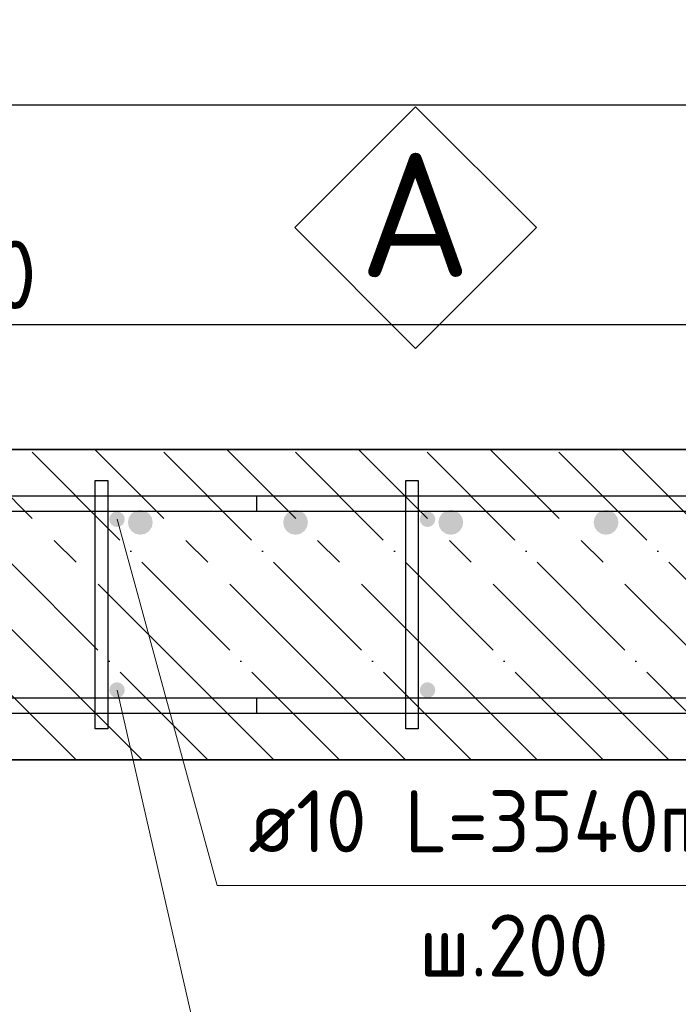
# Model space of a CAD drawing. Header units: millimetres. Extents: x -2995 to 60896, y -2809 to 57831.
# Tile 80 of 169: x 36417 to 36841, y 21094 to 21729. Entities that reach past the tile are written whole.
import ezdxf

# ---------------------------------------------------------------- set-up
doc = ezdxf.new("R2010")
doc.units = ezdxf.units.MM
doc.header["$PDMODE"] = 65
doc.linetypes.add('______11', pattern=[100, 80, -10, 0, -10])
doc.linetypes.add('______5', pattern=[220, 160, -20, 20, -20])
for name, color, linetype, lineweight in [('Standard', 7, 'Continuous', 25), ('Арм.стержн. Арматура края', 96, 'Continuous', 35), ('Арм.стержн. вертикальными 1', 22, 'Continuous', 35), ('Арм.стержн.горизонт. 1', 180, 'Continuous', 35), ('Размерная линия_ общее', 7, 'Continuous', 13)]:
    doc.layers.add(name, color=color, linetype=linetype, lineweight=lineweight)
doc.layers.add('Арм.стержн. вертикальными 2', color=7, linetype='Continuous', lineweight=35, true_color=0x006e00)
doc.layers.add('Арм.стержн.Стяжки', color=7, linetype='Continuous', lineweight=35, true_color=0x501e0f)
doc.styles.add('ISOCPEUR', font='ISOCPEUR')
doc.dimstyles.new('DIMSTYLE_5', dxfattribs={"dimtxt": 44, "dimasz": 50, "dimexe": 0, "dimexo": 0, "dimgap": 22, "dimtad": 2, "dimdec": 0, "dimrnd": 5, "dimzin": 12, "dimdsep": 46, "dimtxsty": 'ISOCPEUR', "dimblk1": 'ALL_ML_STRICH', "dimblk2": 'ALL_ML_STRICH', "dimsah": 1, "dimcen": 0, "dimclrd": 7, "dimclre": 256, "dimclrt": 7, "dimadec": 0, "dimazin": 0, "dimtfac": 1, "dimtdec": 0, "dimtix": 1, "dimtmove": 2, "dimatfit": 3, "dimfxl": 0, "dimtzin": 0, "dimlwd": 0, "dimlwe": -3, "dimarcsym": 0})

# ---------------------------------------------------------------- blocks, each defined once
blk = doc.blocks.new('ALL_ML_STRICH')
at = {"color": 0, "linetype": 'ByBlock', "lineweight": -2}
for p, q in [((0, -0.5), (0, 0.5)), ((-0.3, -0.3), (0.3, 0.3)), ((-1, 0), (0.5, 0))]:
    blk.add_line(p, q, dxfattribs=at)
blk = doc.blocks.new('*D367')
at = {"layer": 'DEFPOINTS', "color": 7, "linetype": 'Continuous', "lineweight": 13, "transparency": 33554687}
for p in [(35692.88, 21532.23), (35692.88, 21299.79), (36894.88, 21299.79)]:
    blk.add_point(p, dxfattribs=at)
at = {"layer": 'Размерная линия_ общее', "color": 253, "linetype": 'Continuous', "lineweight": -2, "true_color": 0xa0a0a0, "transparency": 33554687}
for p, q in [((35692.88, 21319.79), (35692.88, 21532.23)), ((36894.88, 21319.79), (36894.88, 21532.23))]:
    blk.add_line(p, q, dxfattribs=at)
at = {"layer": 'Размерная линия_ общее', "color": 7, "linetype": 'Continuous', "lineweight": -2, "transparency": 33554687}
blk.add_line((35692.88, 21532.23), (36894.88, 21532.23), dxfattribs=at)
at = {"layer": 'Размерная линия_ общее', "color": 7, "linetype": 'Continuous', "lineweight": 13, "transparency": 33554687, "xscale": 50, "yscale": 50, "zscale": 50, "rotation": 180}
blk.add_blockref('ALL_ML_STRICH', (35692.88, 21532.23), dxfattribs=at)
at = {"layer": 'Размерная линия_ общее', "color": 7, "linetype": 'Continuous', "lineweight": 13, "transparency": 33554687, "xscale": 50, "yscale": 50, "zscale": 50}
blk.add_blockref('ALL_ML_STRICH', (36894.88, 21532.23), dxfattribs=at)
at = {"layer": 'Размерная линия_ общее', "color": 7, "linetype": 'Continuous', "lineweight": 13, "transparency": 33554687, "insert": (36153.88, 21586.23), "char_height": 44, "width": 2.2, "attachment_point": 1, "line_spacing_factor": 0.60241, "style": 'ISOCPEUR'}
blk.add_mtext('\\W0.91;12х100=1200', dxfattribs=at)
blk = doc.blocks.new('*D371')
at = {"layer": 'DEFPOINTS', "color": 7, "linetype": 'Continuous', "lineweight": 13, "transparency": 33554687}
for p in [(35679.88, 21673.73), (35679.88, 21406.79), (36879.88, 21406.79)]:
    blk.add_point(p, dxfattribs=at)
at = {"layer": 'Размерная линия_ общее', "color": 253, "linetype": 'Continuous', "lineweight": -2, "true_color": 0xa0a0a0, "transparency": 33554687}
for p, q in [((35679.88, 21426.79), (35679.88, 21673.73)), ((36879.88, 21426.79), (36879.88, 21673.73))]:
    blk.add_line(p, q, dxfattribs=at)
at = {"layer": 'Размерная линия_ общее', "color": 7, "linetype": 'Continuous', "lineweight": -2, "transparency": 33554687}
blk.add_line((35679.88, 21673.73), (36879.88, 21673.73), dxfattribs=at)
at = {"layer": 'Размерная линия_ общее', "color": 7, "linetype": 'Continuous', "lineweight": 13, "transparency": 33554687, "xscale": 50, "yscale": 50, "zscale": 50, "rotation": 180}
blk.add_blockref('ALL_ML_STRICH', (35679.88, 21673.73), dxfattribs=at)
at = {"layer": 'Размерная линия_ общее', "color": 7, "linetype": 'Continuous', "lineweight": 13, "transparency": 33554687, "xscale": 50, "yscale": 50, "zscale": 50}
blk.add_blockref('ALL_ML_STRICH', (36879.88, 21673.73), dxfattribs=at)
at = {"layer": 'Размерная линия_ общее', "color": 7, "linetype": 'Continuous', "lineweight": 13, "transparency": 33554687, "insert": (36145.88, 21727.73), "char_height": 44, "width": 2.2, "attachment_point": 1, "line_spacing_factor": 0.60241, "style": 'ISOCPEUR'}
blk.add_mtext('\\W0.91;6х200=1200', dxfattribs=at)
blk = doc.blocks.new('СЛОЖНЫЙ_ОБЪЕКТ_7')
at = {"layer": 'Standard', "color": 7, "linetype": 'Continuous', "lineweight": 13, "transparency": 33554687}
blk.add_lwpolyline([(36672.22, 21672.4), (36750, 21594.62), (36672.22, 21516.83), (36594.44, 21594.62), (36672.22, 21672.4)], close=True, dxfattribs=at)
at = {"layer": 'Standard', "color": 7, "linetype": 'Continuous', "lineweight": 13, "transparency": 33554687, "insert": (36635.92, 21602.73), "char_height": 80, "width": 104.7273, "attachment_point": 4, "style": 'ISOCPEUR'}
blk.add_mtext('\\A1;{\\fISOCPEUR|i0|b0;\\H80.000000;\\W1.000000;\\C7;А}\\P', dxfattribs=at)

msp = doc.modelspace()

# ---------------------------------------------------------------- hatches: boundary and pattern name
at = {"layer": 'Арм.стержн. вертикальными 1', "linetype": 'Continuous', "lineweight": 50, "transparency": 33554687}
for points in [[(36483.41, 21410.32), (36481.79, 21411.41), (36479.88, 21411.79), (36477.96, 21411.41), (36476.34, 21410.32), (36475.26, 21408.7), (36474.88, 21406.79), (36475.26, 21404.87), (36476.34, 21403.25), (36477.96, 21402.17), (36479.88, 21401.79), (36481.79, 21402.17), (36483.41, 21403.25), (36484.5, 21404.87), (36484.88, 21406.79), (36484.5, 21408.7)], [(36683.41, 21410.32), (36681.79, 21411.41), (36679.88, 21411.79), (36677.96, 21411.41), (36676.34, 21410.32), (36675.26, 21408.7), (36674.88, 21406.79), (36675.26, 21404.87), (36676.34, 21403.25), (36677.96, 21402.17), (36679.88, 21401.79), (36681.79, 21402.17), (36683.41, 21403.25), (36684.5, 21404.87), (36684.88, 21406.79), (36684.5, 21408.7)], [(36483.41, 21300.32), (36481.79, 21301.41), (36479.88, 21301.79), (36477.96, 21301.41), (36476.34, 21300.32), (36475.26, 21298.7), (36474.88, 21296.79), (36475.26, 21294.87), (36476.34, 21293.25), (36477.96, 21292.17), (36479.88, 21291.79), (36481.79, 21292.17), (36483.41, 21293.25), (36484.5, 21294.87), (36484.88, 21296.79), (36484.5, 21298.7)], [(36683.41, 21300.32), (36681.79, 21301.41), (36679.88, 21301.79), (36677.96, 21301.41), (36676.34, 21300.32), (36675.26, 21298.7), (36674.88, 21296.79), (36675.26, 21294.87), (36676.34, 21293.25), (36677.96, 21292.17), (36679.88, 21291.79), (36681.79, 21292.17), (36683.41, 21293.25), (36684.5, 21294.87), (36684.88, 21296.79), (36684.5, 21298.7)]]:
    msp.add_hatch(color=4, dxfattribs=at).paths.add_polyline_path(points)
at = {"layer": 'Арм.стержн. вертикальными 2', "linetype": 'Continuous', "lineweight": 50, "transparency": 33554687}
for points in [[(36500.53, 21410.44), (36497.94, 21412.18), (36494.88, 21412.79), (36491.82, 21412.18), (36489.22, 21410.44), (36487.49, 21407.85), (36486.88, 21404.79), (36487.49, 21401.73), (36489.22, 21399.13), (36491.82, 21397.4), (36494.88, 21396.79), (36497.94, 21397.4), (36500.53, 21399.13), (36502.27, 21401.73), (36502.88, 21404.79), (36502.27, 21407.85)], [(36600.53, 21410.44), (36597.94, 21412.18), (36594.88, 21412.79), (36591.82, 21412.18), (36589.22, 21410.44), (36587.49, 21407.85), (36586.88, 21404.79), (36587.49, 21401.73), (36589.22, 21399.13), (36591.82, 21397.4), (36594.88, 21396.79), (36597.94, 21397.4), (36600.53, 21399.13), (36602.27, 21401.73), (36602.88, 21404.79), (36602.27, 21407.85)], [(36700.53, 21410.44), (36697.94, 21412.18), (36694.88, 21412.79), (36691.82, 21412.18), (36689.22, 21410.44), (36687.49, 21407.85), (36686.88, 21404.79), (36687.49, 21401.73), (36689.22, 21399.13), (36691.82, 21397.4), (36694.88, 21396.79), (36697.94, 21397.4), (36700.53, 21399.13), (36702.27, 21401.73), (36702.88, 21404.79), (36702.27, 21407.85)], [(36800.53, 21410.44), (36797.94, 21412.18), (36794.88, 21412.79), (36791.82, 21412.18), (36789.22, 21410.44), (36787.49, 21407.85), (36786.88, 21404.79), (36787.49, 21401.73), (36789.22, 21399.13), (36791.82, 21397.4), (36794.88, 21396.79), (36797.94, 21397.4), (36800.53, 21399.13), (36802.27, 21401.73), (36802.88, 21404.79), (36802.27, 21407.85)]]:
    msp.add_hatch(color=7, dxfattribs=at).paths.add_polyline_path(points)

# ---------------------------------------------------------------- linework, layer by layer
at = {"layer": 'Арм.стержн. Арматура края', "color": 4, "linetype": 'Continuous', "lineweight": 25, "transparency": 33554687}
for points in [[(36569.88, 21421.79), (37036.53, 21421.79)], [(37035.84, 21411.79), (36569.88, 21411.79), (36569.88, 21421.79)], [(36569.88, 21421.79), (37036.53, 21421.79)], [(37035.84, 21411.79), (36569.88, 21411.79), (36569.88, 21421.79)], [(36569.88, 21421.79), (37036.53, 21421.79)], [(37035.84, 21411.79), (36569.88, 21411.79), (36569.88, 21421.79)], [(36569.88, 21421.79), (37036.53, 21421.79)], [(37035.84, 21411.79), (36569.88, 21411.79), (36569.88, 21421.79)], [(36569.88, 21421.79), (37036.53, 21421.79)], [(37035.84, 21411.79), (36569.88, 21411.79), (36569.88, 21421.79)], [(36569.88, 21421.79), (37036.53, 21421.79)], [(37035.84, 21411.79), (36569.88, 21411.79), (36569.88, 21421.79)], [(36569.88, 21421.79), (37036.53, 21421.79)], [(37035.84, 21411.79), (36569.88, 21411.79), (36569.88, 21421.79)], [(36569.88, 21421.79), (37036.53, 21421.79)], [(37035.84, 21411.79), (36569.88, 21411.79), (36569.88, 21421.79)], [(36569.88, 21421.79), (37036.53, 21421.79)], [(37035.84, 21411.79), (36569.88, 21411.79), (36569.88, 21421.79)], [(36569.88, 21421.79), (37036.53, 21421.79)], [(37035.84, 21411.79), (36569.88, 21411.79), (36569.88, 21421.79)], [(36569.88, 21421.79), (37036.53, 21421.79)], [(37035.84, 21411.79), (36569.88, 21411.79), (36569.88, 21421.79)], [(36569.88, 21421.79), (37036.53, 21421.79)], [(37035.84, 21411.79), (36569.88, 21411.79), (36569.88, 21421.79)], [(36569.88, 21421.79), (37036.53, 21421.79)], [(37035.84, 21411.79), (36569.88, 21411.79), (36569.88, 21421.79)], [(36569.88, 21421.79), (37036.53, 21421.79)], [(37035.84, 21411.79), (36569.88, 21411.79), (36569.88, 21421.79)], [(36569.88, 21421.79), (37036.53, 21421.79)], [(37035.84, 21411.79), (36569.88, 21411.79), (36569.88, 21421.79)], [(36569.88, 21421.79), (37036.53, 21421.79)], [(37035.84, 21411.79), (36569.88, 21411.79), (36569.88, 21421.79)], [(36569.88, 21421.79), (37036.53, 21421.79)], [(37035.84, 21411.79), (36569.88, 21411.79), (36569.88, 21421.79)], [(37036.53, 21281.79), (36569.88, 21281.79), (36569.88, 21291.79), (37035.84, 21291.79)], [(37036.53, 21281.79), (36569.88, 21281.79), (36569.88, 21291.79), (37035.84, 21291.79)], [(37036.53, 21281.79), (36569.88, 21281.79), (36569.88, 21291.79), (37035.84, 21291.79)], [(37036.53, 21281.79), (36569.88, 21281.79), (36569.88, 21291.79), (37035.84, 21291.79)], [(37036.53, 21281.79), (36569.88, 21281.79), (36569.88, 21291.79), (37035.84, 21291.79)], [(37036.53, 21281.79), (36569.88, 21281.79), (36569.88, 21291.79), (37035.84, 21291.79)], [(37036.53, 21281.79), (36569.88, 21281.79), (36569.88, 21291.79), (37035.84, 21291.79)], [(37036.53, 21281.79), (36569.88, 21281.79), (36569.88, 21291.79), (37035.84, 21291.79)], [(37036.53, 21281.79), (36569.88, 21281.79), (36569.88, 21291.79), (37035.84, 21291.79)], [(37036.53, 21281.79), (36569.88, 21281.79), (36569.88, 21291.79), (37035.84, 21291.79)], [(37036.53, 21281.79), (36569.88, 21281.79), (36569.88, 21291.79), (37035.84, 21291.79)], [(37036.53, 21281.79), (36569.88, 21281.79), (36569.88, 21291.79), (37035.84, 21291.79)], [(37036.53, 21281.79), (36569.88, 21281.79), (36569.88, 21291.79), (37035.84, 21291.79)], [(37036.53, 21281.79), (36569.88, 21281.79), (36569.88, 21291.79), (37035.84, 21291.79)], [(37036.53, 21281.79), (36569.88, 21281.79), (36569.88, 21291.79), (37035.84, 21291.79)], [(37036.53, 21281.79), (36569.88, 21281.79), (36569.88, 21291.79), (37035.84, 21291.79)], [(37036.53, 21281.79), (36569.88, 21281.79), (36569.88, 21291.79), (37035.84, 21291.79)]]:
    msp.add_lwpolyline(points, dxfattribs=at)
at = {"layer": 'Арм.стержн. вертикальными 1', "color": 7, "linetype": 'Continuous', "lineweight": 13, "transparency": 33554687}
for p, q in [((36544.47, 21170.95), (36479.88, 21406.79)), ((36544.17, 21015.2), (36479.88, 21296.79)), ((36544.47, 21170.95), (36960.47, 21170.95))]:
    msp.add_line(p, q, dxfattribs=at)
at = {"layer": 'Арм.стержн.горизонт. 1', "color": 52, "linetype": 'Continuous', "lineweight": 25, "transparency": 33554687}
for p, q in [((37089.88, 21451.79), (35639.88, 21451.79)), ((37089.88, 21251.79), (35639.88, 21251.79))]:
    msp.add_line(p, q, dxfattribs=at)
at = {"layer": 'Арм.стержн.горизонт. 1', "color": 4, "linetype": 'Continuous', "lineweight": 25, "transparency": 33554687}
for points in [[(35669.88, 21421.79), (37059.88, 21421.79), (37059.88, 21411.79), (35669.88, 21411.79), (35669.88, 21421.79)], [(35669.88, 21421.79), (37059.88, 21421.79), (37059.88, 21411.79), (35669.88, 21411.79), (35669.88, 21421.79)], [(35669.88, 21421.79), (37059.88, 21421.79), (37059.88, 21411.79), (35669.88, 21411.79), (35669.88, 21421.79)], [(35669.88, 21421.79), (37059.88, 21421.79), (37059.88, 21411.79), (35669.88, 21411.79), (35669.88, 21421.79)], [(35669.88, 21421.79), (37059.88, 21421.79), (37059.88, 21411.79), (35669.88, 21411.79), (35669.88, 21421.79)], [(35669.88, 21421.79), (37059.88, 21421.79), (37059.88, 21411.79), (35669.88, 21411.79), (35669.88, 21421.79)], [(35669.88, 21421.79), (37059.88, 21421.79), (37059.88, 21411.79), (35669.88, 21411.79), (35669.88, 21421.79)], [(35669.88, 21421.79), (37059.88, 21421.79), (37059.88, 21411.79), (35669.88, 21411.79), (35669.88, 21421.79)], [(35669.88, 21421.79), (37059.88, 21421.79), (37059.88, 21411.79), (35669.88, 21411.79), (35669.88, 21421.79)], [(35669.88, 21421.79), (37059.88, 21421.79), (37059.88, 21411.79), (35669.88, 21411.79), (35669.88, 21421.79)], [(35669.88, 21421.79), (37059.88, 21421.79), (37059.88, 21411.79), (35669.88, 21411.79), (35669.88, 21421.79)], [(35669.88, 21421.79), (37059.88, 21421.79), (37059.88, 21411.79), (35669.88, 21411.79), (35669.88, 21421.79)], [(35669.88, 21421.79), (37059.88, 21421.79), (37059.88, 21411.79), (35669.88, 21411.79), (35669.88, 21421.79)], [(35669.88, 21421.79), (37059.88, 21421.79), (37059.88, 21411.79), (35669.88, 21411.79), (35669.88, 21421.79)], [(35669.88, 21421.79), (37059.88, 21421.79), (37059.88, 21411.79), (35669.88, 21411.79), (35669.88, 21421.79)], [(35669.88, 21421.79), (37059.88, 21421.79), (37059.88, 21411.79), (35669.88, 21411.79), (35669.88, 21421.79)], [(35669.88, 21421.79), (37059.88, 21421.79), (37059.88, 21411.79), (35669.88, 21411.79), (35669.88, 21421.79)], [(35669.88, 21291.79), (37059.88, 21291.79), (37059.88, 21281.79), (35669.88, 21281.79), (35669.88, 21291.79)], [(35669.88, 21291.79), (37059.88, 21291.79), (37059.88, 21281.79), (35669.88, 21281.79), (35669.88, 21291.79)], [(35669.88, 21291.79), (37059.88, 21291.79), (37059.88, 21281.79), (35669.88, 21281.79), (35669.88, 21291.79)], [(35669.88, 21291.79), (37059.88, 21291.79), (37059.88, 21281.79), (35669.88, 21281.79), (35669.88, 21291.79)], [(35669.88, 21291.79), (37059.88, 21291.79), (37059.88, 21281.79), (35669.88, 21281.79), (35669.88, 21291.79)], [(35669.88, 21291.79), (37059.88, 21291.79), (37059.88, 21281.79), (35669.88, 21281.79), (35669.88, 21291.79)], [(35669.88, 21291.79), (37059.88, 21291.79), (37059.88, 21281.79), (35669.88, 21281.79), (35669.88, 21291.79)], [(35669.88, 21291.79), (37059.88, 21291.79), (37059.88, 21281.79), (35669.88, 21281.79), (35669.88, 21291.79)], [(35669.88, 21291.79), (37059.88, 21291.79), (37059.88, 21281.79), (35669.88, 21281.79), (35669.88, 21291.79)], [(35669.88, 21291.79), (37059.88, 21291.79), (37059.88, 21281.79), (35669.88, 21281.79), (35669.88, 21291.79)], [(35669.88, 21291.79), (37059.88, 21291.79), (37059.88, 21281.79), (35669.88, 21281.79), (35669.88, 21291.79)], [(35669.88, 21291.79), (37059.88, 21291.79), (37059.88, 21281.79), (35669.88, 21281.79), (35669.88, 21291.79)], [(35669.88, 21291.79), (37059.88, 21291.79), (37059.88, 21281.79), (35669.88, 21281.79), (35669.88, 21291.79)], [(35669.88, 21291.79), (37059.88, 21291.79), (37059.88, 21281.79), (35669.88, 21281.79), (35669.88, 21291.79)], [(35669.88, 21291.79), (37059.88, 21291.79), (37059.88, 21281.79), (35669.88, 21281.79), (35669.88, 21291.79)], [(35669.88, 21291.79), (37059.88, 21291.79), (37059.88, 21281.79), (35669.88, 21281.79), (35669.88, 21291.79)], [(35669.88, 21291.79), (37059.88, 21291.79), (37059.88, 21281.79), (35669.88, 21281.79), (35669.88, 21291.79)]]:
    msp.add_lwpolyline(points, dxfattribs=at)
at = {"layer": 'Арм.стержн.Стяжки', "color": 40, "linetype": 'Continuous', "lineweight": 25, "transparency": 33554687}
for points in [[(36473.88, 21431.79), (36473.88, 21271.79), (36465.88, 21271.79), (36465.88, 21431.79), (36473.88, 21431.79)], [(36473.88, 21431.79), (36473.88, 21271.79), (36465.88, 21271.79), (36465.88, 21431.79), (36473.88, 21431.79)], [(36473.88, 21431.79), (36473.88, 21271.79), (36465.88, 21271.79), (36465.88, 21431.79), (36473.88, 21431.79)], [(36473.88, 21431.79), (36473.88, 21271.79), (36465.88, 21271.79), (36465.88, 21431.79), (36473.88, 21431.79)], [(36473.88, 21431.79), (36473.88, 21271.79), (36465.88, 21271.79), (36465.88, 21431.79), (36473.88, 21431.79)], [(36473.88, 21431.79), (36473.88, 21271.79), (36465.88, 21271.79), (36465.88, 21431.79), (36473.88, 21431.79)], [(36673.88, 21431.79), (36673.88, 21271.79), (36665.88, 21271.79), (36665.88, 21431.79), (36673.88, 21431.79)], [(36673.88, 21431.79), (36673.88, 21271.79), (36665.88, 21271.79), (36665.88, 21431.79), (36673.88, 21431.79)], [(36673.88, 21431.79), (36673.88, 21271.79), (36665.88, 21271.79), (36665.88, 21431.79), (36673.88, 21431.79)], [(36673.88, 21431.79), (36673.88, 21271.79), (36665.88, 21271.79), (36665.88, 21431.79), (36673.88, 21431.79)], [(36673.88, 21431.79), (36673.88, 21271.79), (36665.88, 21271.79), (36665.88, 21431.79), (36673.88, 21431.79)], [(36673.88, 21431.79), (36673.88, 21271.79), (36665.88, 21271.79), (36665.88, 21431.79), (36673.88, 21431.79)]]:
    msp.add_lwpolyline(points, dxfattribs=at)
at = {"layer": 'Размерная линия_ общее', "color": 7, "linetype": 'Continuous', "lineweight": 35, "transparency": 33554687}
for p, q in [((37089.88, 21451.79), (35639.88, 21451.79)), ((35639.88, 21251.79), (37089.88, 21251.79))]:
    msp.add_line(p, q, dxfattribs=at)
at = {"layer": 'Размерная линия_ общее', "color": 253, "linetype": '______11', "lineweight": -3, "true_color": 0xababab, "transparency": 33554687}
for p, q in [((36453.53, 21251.79), (36253.53, 21451.79)), ((36538.38, 21251.79), (36338.38, 21451.79)), ((36623.24, 21251.79), (36423.24, 21451.79)), ((36708.09, 21251.79), (36508.09, 21451.79)), ((36792.94, 21251.79), (36592.94, 21451.79)), ((36877.79, 21251.79), (36677.79, 21451.79)), ((36962.65, 21251.79), (36762.65, 21451.79))]:
    msp.add_line(p, q, dxfattribs=at)
at = {"layer": 'Размерная линия_ общее', "color": 253, "linetype": '______5', "lineweight": -3, "true_color": 0xababab, "transparency": 33554687}
for p, q in [((36495.96, 21251.79), (36295.96, 21451.79)), ((36580.81, 21251.79), (36380.81, 21451.79)), ((36665.66, 21251.79), (36465.66, 21451.79)), ((36750.51, 21251.79), (36550.51, 21451.79)), ((36835.37, 21251.79), (36635.37, 21451.79)), ((36920.22, 21251.79), (36720.22, 21451.79)), ((37005.07, 21251.79), (36805.07, 21451.79))]:
    msp.add_line(p, q, dxfattribs=at)

# ---------------------------------------------------------------- block references
at = {"layer": 'Standard', "color": 7, "linetype": 'Continuous', "lineweight": 13, "transparency": 33554687}
msp.add_blockref('СЛОЖНЫЙ_ОБЪЕКТ_7', (0, 0), dxfattribs=at)

# ---------------------------------------------------------------- texts
at = {"layer": 'Арм.стержн. вертикальными 1', "color": 7, "linetype": 'Continuous', "lineweight": 25, "transparency": 33554687, "char_height": 40, "attachment_point": 7, "style": 'ISOCPEUR'}
for s, insert, width in [('\\W0.96;ø10 L=3540mm ', (36564.47, 21192.29), 395.0199), ('\\W0.95;ш.200 ', (36674.47, 21112.29), 174.9328)]:
    msp.add_mtext(s, dxfattribs=dict(at, insert=insert, width=width))

# ---------------------------------------------------------------- dimensions: what is measured, and where the dimension line sits
at = {"layer": 'Размерная линия_ общее', "color": 7, "linetype": 'Continuous', "lineweight": 13, "transparency": 33554687}
for base, p1, p2, text, picture, middle in [((36879.88, 21673.73), (35679.88, 21426.79), (36879.88, 21426.79), '\\W0.91;6х200=1200', '*D371', (36279.88, 21695.73)), ((36894.88, 21532.23), (35692.88, 21319.79), (36894.88, 21319.79), '\\W0.91;12х100=1200', '*D367', (36293.88, 21554.23))]:
    dim = msp.add_linear_dim(base=base, p1=p1, p2=p2, text=text, dimstyle='DIMSTYLE_5', override={"dimpost": '<>', "dimclrd": 7, "dimclre": 253, "dimclrt": 7, "dimlwd": 0, "dimlwe": 65533}, dxfattribs=at)
    dim.commit()
    dim.dimension.update_dxf_attribs({"geometry": picture, "text_midpoint": middle, "dimtype": 160})

doc.saveas('drawing.dxf')
